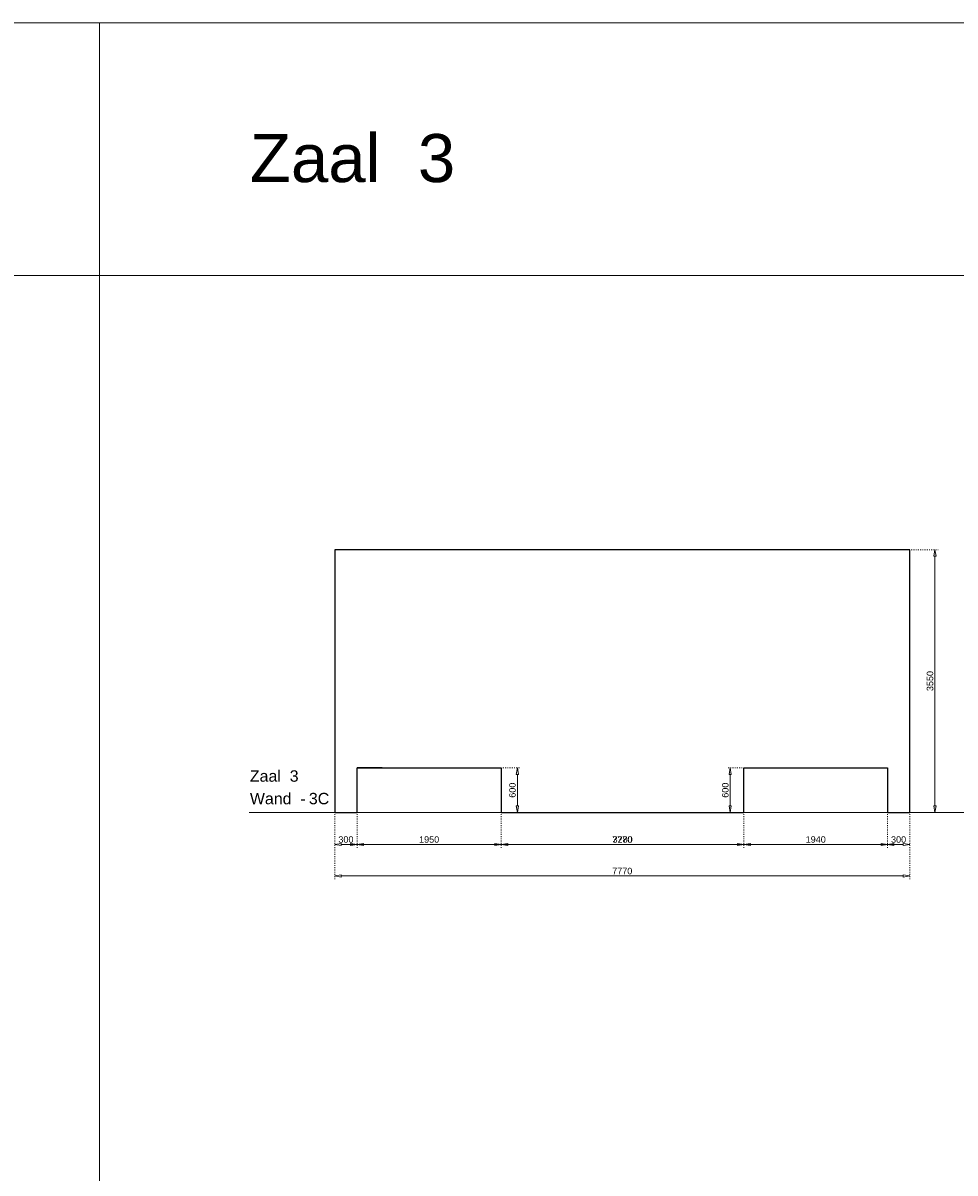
# Model space of a CAD drawing. Header units: millimetres. Extents: x 91086 to 300562, y -68316 to 28747.
# Tile 30 of 61: x 151173 to 163771, y 13204 to 28747. Entities that reach past the tile are written whole.
import ezdxf

# ---------------------------------------------------------------- set-up
doc = ezdxf.new("R2010")
doc.units = ezdxf.units.MM
doc.linetypes.add('ACAD_ISO03W100', pattern=[30, 12, -18])
doc.layers.get('Defpoints').update_dxf_attribs({"lineweight": 0})
for name, color, linetype, lineweight in [('25-Staal-B', 150, 'Continuous', 25), ('^ 0-Staal-txt', 7, 'Continuous', 0), ('Layer1', 252, 'Continuous', 0)]:
    doc.layers.add(name, color=color, linetype=linetype, lineweight=lineweight)
doc.styles.add('Arial', font='arial.ttf')
doc.dimstyles.new('dim-11', dxfattribs={"dimscale": 35, "dimtxt": 2.5, "dimasz": 2.5, "dimexe": 1.25, "dimexo": 0.625, "dimtad": 1, "dimdec": 0, "dimtxsty": 'Arial', "dimblk": 'CLOSEDBLANK', "dimcen": 3, "dimclrd": 252, "dimclre": 252, "dimclrt": 7, "dimadec": 0, "dimazin": 0, "dimtfac": 1, "dimtdec": 0, "dimtmove": 0, "dimatfit": 3, "dimldrblk": 'CLOSEDBLANK', "dimfxl": 1, "dimlwd": 0, "dimlwe": 0, "dimarcsym": 0})

# ---------------------------------------------------------------- blocks, each defined once
blk = doc.blocks.new('_ClosedBlank')
at = {"color": 0, "linetype": 'ByBlock', "lineweight": -2}
for p, q in [((-1, 0.17), (0, 0)), ((-1, 0.17), (-1, -0.17)), ((0, 0), (-1, -0.17))]:
    blk.add_line(p, q, dxfattribs=at)
blk = doc.blocks.new('*D81')
at = {"layer": '25-Staal-B', "color": 252, "linetype": 'ACAD_ISO03W100', "lineweight": 0, "transparency": 16777216}
for p, q in [((155388, 18056), (155388, 17600)), ((155688, 18056), (155688, 17600))]:
    blk.add_line(p, q, dxfattribs=at)
at = {"layer": '25-Staal-B', "color": 252, "lineweight": 0, "transparency": 16777216}
blk.add_line((155476, 17644), (155601, 17644), dxfattribs=at)
at = {"layer": 'Defpoints', "color": 0, "transparency": 16777216}
for p in [(155388, 18078), (155688, 18078), (155688, 17644)]:
    blk.add_point(p, dxfattribs=at)
at = {"layer": '25-Staal-B', "color": 252, "lineweight": 0, "transparency": 16777216, "xscale": 87.5, "yscale": 87.5, "zscale": 87.5, "rotation": 180}
blk.add_blockref('_ClosedBlank', (155388, 17644), dxfattribs=at)
at = {"layer": '25-Staal-B', "color": 252, "lineweight": 0, "transparency": 16777216, "xscale": 87.5, "yscale": 87.5, "zscale": 87.5}
blk.add_blockref('_ClosedBlank', (155688, 17644), dxfattribs=at)
at = {"layer": '25-Staal-B', "color": 7, "transparency": 16777216, "insert": (155538, 17711), "char_height": 87.5, "attachment_point": 5, "style": 'Arial'}
blk.add_mtext('300', dxfattribs=at)
blk = doc.blocks.new('*D82')
at = {"layer": '25-Staal-B', "color": 252, "linetype": 'ACAD_ISO03W100', "lineweight": 0, "transparency": 16777216}
for p, q in [((155688, 18056), (155688, 17600)), ((157638, 18056), (157638, 17600))]:
    blk.add_line(p, q, dxfattribs=at)
at = {"layer": '25-Staal-B', "color": 252, "lineweight": 0, "transparency": 16777216}
blk.add_line((155776, 17644), (157551, 17644), dxfattribs=at)
at = {"layer": 'Defpoints', "color": 0, "transparency": 16777216}
for p in [(155688, 18078), (157638, 18078), (157638, 17644)]:
    blk.add_point(p, dxfattribs=at)
at = {"layer": '25-Staal-B', "color": 252, "lineweight": 0, "transparency": 16777216, "xscale": 87.5, "yscale": 87.5, "zscale": 87.5, "rotation": 180}
blk.add_blockref('_ClosedBlank', (155688, 17644), dxfattribs=at)
at = {"layer": '25-Staal-B', "color": 252, "lineweight": 0, "transparency": 16777216, "xscale": 87.5, "yscale": 87.5, "zscale": 87.5}
blk.add_blockref('_ClosedBlank', (157638, 17644), dxfattribs=at)
at = {"layer": '25-Staal-B', "color": 7, "transparency": 16777216, "insert": (156663, 17711), "char_height": 87.5, "attachment_point": 5, "style": 'Arial'}
blk.add_mtext('1950', dxfattribs=at)
blk = doc.blocks.new('*D83')
at = {"layer": '25-Staal-B', "color": 252, "linetype": 'ACAD_ISO03W100', "lineweight": 0, "transparency": 16777216}
for p, q in [((157638, 18056), (157638, 17600)), ((160918, 18056), (160918, 17600))]:
    blk.add_line(p, q, dxfattribs=at)
at = {"layer": '25-Staal-B', "color": 252, "lineweight": 0, "transparency": 16777216}
blk.add_line((157726, 17644), (160831, 17644), dxfattribs=at)
at = {"layer": 'Defpoints', "color": 0, "transparency": 16777216}
for p in [(157638, 18078), (160918, 18078), (160918, 17644)]:
    blk.add_point(p, dxfattribs=at)
at = {"layer": '25-Staal-B', "color": 252, "lineweight": 0, "transparency": 16777216, "xscale": 87.5, "yscale": 87.5, "zscale": 87.5, "rotation": 180}
blk.add_blockref('_ClosedBlank', (157638, 17644), dxfattribs=at)
at = {"layer": '25-Staal-B', "color": 252, "lineweight": 0, "transparency": 16777216, "xscale": 87.5, "yscale": 87.5, "zscale": 87.5}
blk.add_blockref('_ClosedBlank', (160918, 17644), dxfattribs=at)
at = {"layer": '25-Staal-B', "color": 7, "transparency": 16777216, "insert": (159278, 17711), "char_height": 87.5, "attachment_point": 5, "style": 'Arial'}
blk.add_mtext('3280', dxfattribs=at)
blk = doc.blocks.new('*D84')
at = {"layer": '25-Staal-B', "color": 252, "linetype": 'ACAD_ISO03W100', "lineweight": 0, "transparency": 16777216}
for p, q in [((155388, 18056), (155388, 17175)), ((163158, 18056), (163158, 17175))]:
    blk.add_line(p, q, dxfattribs=at)
at = {"layer": '25-Staal-B', "color": 252, "lineweight": 0, "transparency": 16777216}
blk.add_line((155476, 17219), (163071, 17219), dxfattribs=at)
at = {"layer": 'Defpoints', "color": 0, "transparency": 16777216}
for p in [(155388, 18078), (163158, 18078), (163158, 17219)]:
    blk.add_point(p, dxfattribs=at)
at = {"layer": '25-Staal-B', "color": 252, "lineweight": 0, "transparency": 16777216, "xscale": 87.5, "yscale": 87.5, "zscale": 87.5, "rotation": 180}
blk.add_blockref('_ClosedBlank', (155388, 17219), dxfattribs=at)
at = {"layer": '25-Staal-B', "color": 252, "lineweight": 0, "transparency": 16777216, "xscale": 87.5, "yscale": 87.5, "zscale": 87.5}
blk.add_blockref('_ClosedBlank', (163158, 17219), dxfattribs=at)
at = {"layer": '25-Staal-B', "color": 7, "transparency": 16777216, "insert": (159273, 17285), "char_height": 87.5, "attachment_point": 5, "style": 'Arial'}
blk.add_mtext('7770', dxfattribs=at)
blk = doc.blocks.new('*D85')
at = {"layer": '25-Staal-B', "color": 252, "linetype": 'ACAD_ISO03W100', "lineweight": 0, "transparency": 16777216}
for p, q in [((160918, 18056), (160918, 17600)), ((162858, 18056), (162858, 17600))]:
    blk.add_line(p, q, dxfattribs=at)
at = {"layer": '25-Staal-B', "color": 252, "lineweight": 0, "transparency": 16777216}
blk.add_line((161006, 17644), (162771, 17644), dxfattribs=at)
at = {"layer": 'Defpoints', "color": 0, "transparency": 16777216}
for p in [(160918, 18078), (162858, 18078), (162858, 17644)]:
    blk.add_point(p, dxfattribs=at)
at = {"layer": '25-Staal-B', "color": 252, "lineweight": 0, "transparency": 16777216, "xscale": 87.5, "yscale": 87.5, "zscale": 87.5, "rotation": 180}
blk.add_blockref('_ClosedBlank', (160918, 17644), dxfattribs=at)
at = {"layer": '25-Staal-B', "color": 252, "lineweight": 0, "transparency": 16777216, "xscale": 87.5, "yscale": 87.5, "zscale": 87.5}
blk.add_blockref('_ClosedBlank', (162858, 17644), dxfattribs=at)
at = {"layer": '25-Staal-B', "color": 7, "transparency": 16777216, "insert": (161888, 17711), "char_height": 87.5, "attachment_point": 5, "style": 'Arial'}
blk.add_mtext('1940', dxfattribs=at)
blk = doc.blocks.new('*D86')
at = {"layer": '25-Staal-B', "color": 252, "linetype": 'ACAD_ISO03W100', "lineweight": 0, "transparency": 16777216}
for p, q in [((162858, 18056), (162858, 17600)), ((163158, 18056), (163158, 17600))]:
    blk.add_line(p, q, dxfattribs=at)
at = {"layer": '25-Staal-B', "color": 252, "lineweight": 0, "transparency": 16777216}
blk.add_line((163071, 17644), (162946, 17644), dxfattribs=at)
at = {"layer": 'Defpoints', "color": 0, "transparency": 16777216}
for p in [(162858, 18078), (163158, 18078), (162858, 17644)]:
    blk.add_point(p, dxfattribs=at)
at = {"layer": '25-Staal-B', "color": 252, "lineweight": 0, "transparency": 16777216, "xscale": 87.5, "yscale": 87.5, "zscale": 87.5, "rotation": 180}
blk.add_blockref('_ClosedBlank', (162858, 17644), dxfattribs=at)
at = {"layer": '25-Staal-B', "color": 252, "lineweight": 0, "transparency": 16777216, "xscale": 87.5, "yscale": 87.5, "zscale": 87.5}
blk.add_blockref('_ClosedBlank', (163158, 17644), dxfattribs=at)
at = {"layer": '25-Staal-B', "color": 7, "transparency": 16777216, "insert": (163008, 17711), "char_height": 87.5, "attachment_point": 5, "style": 'Arial'}
blk.add_mtext('300', dxfattribs=at)
blk = doc.blocks.new('*D87')
at = {"layer": '25-Staal-B', "color": 252, "linetype": 'ACAD_ISO03W100', "lineweight": 0, "transparency": 16777216}
for p, q in [((155388, 18056), (155388, 17600)), ((163158, 18056), (163158, 17600))]:
    blk.add_line(p, q, dxfattribs=at)
at = {"layer": '25-Staal-B', "color": 252, "lineweight": 0, "transparency": 16777216}
blk.add_line((163071, 17644), (155476, 17644), dxfattribs=at)
at = {"layer": 'Defpoints', "color": 0, "transparency": 16777216}
for p in [(155388, 18078), (163158, 18078), (155388, 17644)]:
    blk.add_point(p, dxfattribs=at)
at = {"layer": '25-Staal-B', "color": 252, "lineweight": 0, "transparency": 16777216, "xscale": 87.5, "yscale": 87.5, "zscale": 87.5, "rotation": 180}
blk.add_blockref('_ClosedBlank', (155388, 17644), dxfattribs=at)
at = {"layer": '25-Staal-B', "color": 252, "lineweight": 0, "transparency": 16777216, "xscale": 87.5, "yscale": 87.5, "zscale": 87.5}
blk.add_blockref('_ClosedBlank', (163158, 17644), dxfattribs=at)
at = {"layer": '25-Staal-B', "color": 7, "transparency": 16777216, "insert": (159273, 17711), "char_height": 87.5, "attachment_point": 5, "style": 'Arial'}
blk.add_mtext('7770', dxfattribs=at)
blk = doc.blocks.new('*D88')
at = {"layer": '25-Staal-B', "color": 252, "linetype": 'ACAD_ISO03W100', "lineweight": 0, "transparency": 16777216}
for p, q in [((155388, 18056), (155388, 17600)), ((163158, 18056), (163158, 17600))]:
    blk.add_line(p, q, dxfattribs=at)
at = {"layer": '25-Staal-B', "color": 252, "lineweight": 0, "transparency": 16777216}
blk.add_line((155476, 17644), (163071, 17644), dxfattribs=at)
at = {"layer": 'Defpoints', "color": 0, "transparency": 16777216}
for p in [(155388, 18078), (163158, 18078), (163158, 17644)]:
    blk.add_point(p, dxfattribs=at)
at = {"layer": '25-Staal-B', "color": 252, "lineweight": 0, "transparency": 16777216, "xscale": 87.5, "yscale": 87.5, "zscale": 87.5, "rotation": 180}
blk.add_blockref('_ClosedBlank', (155388, 17644), dxfattribs=at)
at = {"layer": '25-Staal-B', "color": 252, "lineweight": 0, "transparency": 16777216, "xscale": 87.5, "yscale": 87.5, "zscale": 87.5}
blk.add_blockref('_ClosedBlank', (163158, 17644), dxfattribs=at)
at = {"layer": '25-Staal-B', "color": 7, "transparency": 16777216, "insert": (159273, 17711), "char_height": 87.5, "attachment_point": 5, "style": 'Arial'}
blk.add_mtext('7770', dxfattribs=at)
blk = doc.blocks.new('*D89')
at = {"layer": '25-Staal-B', "color": 252, "linetype": 'ACAD_ISO03W100', "lineweight": 0, "transparency": 16777216}
for p, q in [((157660, 18678), (157899, 18678)), ((157660, 18078), (157899, 18078))]:
    blk.add_line(p, q, dxfattribs=at)
at = {"layer": '25-Staal-B', "color": 252, "lineweight": 0, "transparency": 16777216}
blk.add_line((157855, 18591), (157855, 18166), dxfattribs=at)
at = {"layer": 'Defpoints', "color": 0, "transparency": 16777216}
for p in [(157638, 18678), (157638, 18078), (157855, 18078)]:
    blk.add_point(p, dxfattribs=at)
at = {"layer": '25-Staal-B', "color": 252, "lineweight": 0, "transparency": 16777216, "xscale": 87.5, "yscale": 87.5, "zscale": 87.5}
for p, rotation in [((157855, 18678), 90), ((157855, 18078), 270)]:
    blk.add_blockref('_ClosedBlank', p, dxfattribs=dict(at, rotation=rotation))
at = {"layer": '25-Staal-B', "color": 7, "transparency": 16777216, "insert": (157789, 18378), "char_height": 87.5, "attachment_point": 5, "rotation": 90, "style": 'Arial'}
blk.add_mtext('600', dxfattribs=at)
blk = doc.blocks.new('*D90')
at = {"layer": '25-Staal-B', "color": 252, "linetype": 'ACAD_ISO03W100', "lineweight": 0, "transparency": 16777216}
for p, q in [((163180, 21628), (163543, 21628)), ((163180, 18078), (163543, 18078))]:
    blk.add_line(p, q, dxfattribs=at)
at = {"layer": '25-Staal-B', "color": 252, "lineweight": 0, "transparency": 16777216}
blk.add_line((163500, 18166), (163500, 21541), dxfattribs=at)
at = {"layer": 'Defpoints', "color": 0, "transparency": 16777216}
for p in [(163158, 21628), (163500, 21628), (163158, 18078)]:
    blk.add_point(p, dxfattribs=at)
at = {"layer": '25-Staal-B', "color": 252, "lineweight": 0, "transparency": 16777216, "xscale": 87.5, "yscale": 87.5, "zscale": 87.5}
for p, rotation in [((163500, 21628), 90), ((163500, 18078), 270)]:
    blk.add_blockref('_ClosedBlank', p, dxfattribs=dict(at, rotation=rotation))
at = {"layer": '25-Staal-B', "color": 7, "transparency": 16777216, "insert": (163433, 19853), "char_height": 87.5, "attachment_point": 5, "rotation": 90, "style": 'Arial'}
blk.add_mtext('3550', dxfattribs=at)
blk = doc.blocks.new('*D251')
at = {"layer": '25-Staal-B', "color": 252, "linetype": 'ACAD_ISO03W100', "lineweight": 0, "transparency": 16777216}
for p, q in [((160896, 18678), (160688, 18678)), ((160896, 18078), (160688, 18078))]:
    blk.add_line(p, q, dxfattribs=at)
at = {"layer": '25-Staal-B', "color": 252, "lineweight": 0, "transparency": 16777216}
blk.add_line((160732, 18166), (160732, 18591), dxfattribs=at)
at = {"layer": 'Defpoints', "color": 0, "transparency": 16777216}
for p in [(160732, 18678), (160918, 18678), (160918, 18078)]:
    blk.add_point(p, dxfattribs=at)
at = {"layer": '25-Staal-B', "color": 252, "lineweight": 0, "transparency": 16777216, "xscale": 87.5, "yscale": 87.5, "zscale": 87.5}
for p, rotation in [((160732, 18678), 90), ((160732, 18078), 270)]:
    blk.add_blockref('_ClosedBlank', p, dxfattribs=dict(at, rotation=rotation))
at = {"layer": '25-Staal-B', "color": 7, "transparency": 16777216, "insert": (160666, 18378), "char_height": 87.5, "attachment_point": 5, "rotation": 90, "style": 'Arial'}
blk.add_mtext('600', dxfattribs=at)

msp = doc.modelspace()

# ---------------------------------------------------------------- linework, layer by layer
at = {"layer": '25-Staal-B'}
msp.add_lwpolyline([(155388.4, 18078.4), (155688.4, 18078.4), (155688.4, 18678.4), (157638.4, 18678.4), (157638.4, 18078.4), (160918.4, 18078.4), (160918.4, 18678.4), (162858.4, 18678.4), (162858.4, 18078.4), (163158.4, 18078.4), (163158.4, 18078.4), (163158.4, 18078.4), (163158.4, 18078.4), (163158.4, 18078.4), (163158.4, 21628.4), (155388.4, 21628.4)], close=True, dxfattribs=at)
msp.add_lwpolyline([(156026.7, 18678.4), (155688.4, 18678.4)], dxfattribs=at)
at = {"layer": '^ 0-Staal-txt', "lineweight": 0}
msp.add_lwpolyline([(154231.9, 18078.4), (171089.5, 18078.4)], dxfattribs=at)
at = {"layer": 'Layer1'}
for points in [[(152207, 25335.3), (131257.3, 25335.3), (131257.3, 28746.7), (152207, 28746.7)], [(172867.4, 25335.3), (152207, 25335.3), (152207, 28746.7), (172867.4, 28746.7)]]:
    msp.add_lwpolyline(points, close=True, dxfattribs=at)
msp.add_lwpolyline([(152207, -2338), (152207, 25335.3)], dxfattribs=at)

# ---------------------------------------------------------------- texts
at = {"layer": '^ 0-Staal-txt', "lineweight": 0, "style": 'Arial'}
for s, height, p in [('Zaal  3', 650, (154240.1, 26596.1)), ('Zaal  3', 154.21, (154240.1, 18492.5)), ('Wand  - ', 154.21, (154240.1, 18187.8)), ('3C', 154.21, (155037.2, 18187.8))]:
    msp.add_text(s, height=height, dxfattribs=at).set_placement(p)

# ---------------------------------------------------------------- dimensions: what is measured, and where the dimension line sits
at = {"layer": '25-Staal-B'}
for base, p1, p2, picture, middle in [((163499.7, 21628.4), (163158.4, 18078.4), (163158.4, 21628.4), '*D90', (163433.2, 19853.4)), ((157855.5, 18078.4), (157638.4, 18678.4), (157638.4, 18078.4), '*D89', (157788.9, 18378.4)), ((160732.2, 18678.4), (160918.4, 18078.4), (160918.4, 18678.4), '*D251', (160665.6, 18378.4))]:
    dim = msp.add_linear_dim(base=base, p1=p1, p2=p2, angle=90, dimstyle='dim-11', dxfattribs=at)
    dim.commit()
    dim.dimension.update_dxf_attribs({"geometry": picture, "text_midpoint": middle})
for base, p1, p2, picture, middle in [((155688.4, 17644.2), (155388.4, 18078.4), (155688.4, 18078.4), '*D81', (155538.4, 17710.8)), ((163158.4, 17218.6), (155388.4, 18078.4), (163158.4, 18078.4), '*D84', (159273.4, 17285.2)), ((155388.4, 17644.2), (163158.4, 18078.4), (155388.4, 18078.4), '*D87', (159273.4, 17710.7)), ((163158.4, 17644.2), (155388.4, 18078.4), (163158.4, 18078.4), '*D88', (159273.4, 17710.7)), ((157638.4, 17644.2), (155688.4, 18078.4), (157638.4, 18078.4), '*D82', (156663.4, 17710.7)), ((160918.4, 17644.2), (157638.4, 18078.4), (160918.4, 18078.4), '*D83', (159278.4, 17710.8)), ((162858.4, 17644.2), (160918.4, 18078.4), (162858.4, 18078.4), '*D85', (161888.4, 17710.7)), ((162858.4, 17644.2), (163158.4, 18078.4), (162858.4, 18078.4), '*D86', (163008.4, 17710.8))]:
    dim = msp.add_linear_dim(base=base, p1=p1, p2=p2, dimstyle='dim-11', dxfattribs=at)
    dim.commit()
    dim.dimension.update_dxf_attribs({"geometry": picture, "text_midpoint": middle})

doc.saveas('drawing.dxf')
